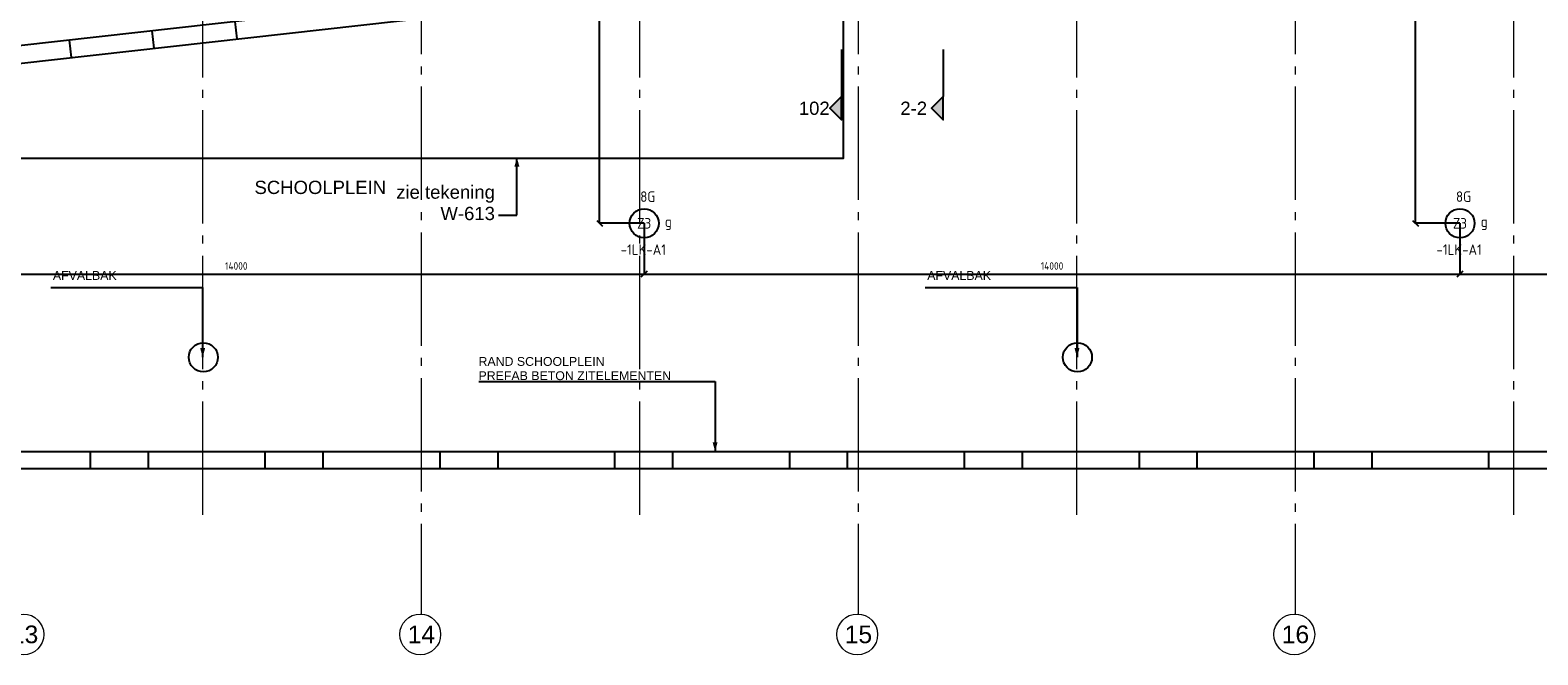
# Model space of a CAD drawing. Header units: millimetres. Extents: x -38031 to 123247, y -16330 to 129979.
# Tile 86 of 235: x 10146 to 36020, y -16329 to -5613. Entities that reach past the tile are written whole.
import ezdxf
from ezdxf.enums import TextEntityAlignment as Align

# ---------------------------------------------------------------- set-up
doc = ezdxf.new("R2010")
doc.units = ezdxf.units.MM
doc.header["$LTSCALE"] = 50
doc.linetypes.add('STYLE_11', pattern=[5, 3.888855, -0.416718, 0.277786, -0.416641])
for name, color, linetype in [('AB$1A---_ATTRIB050', 8, 'Continuous'), ('AL$1A---_ALGEMEEN', 8, 'Continuous'), ('AM$1A---_ARCERING', 8, 'Continuous'), ('AT$1A---_TEKST050', 8, 'Continuous'), ('AT$1A---_TEKST100', 8, 'Continuous'), ('BOUWKUNDIG', 8, 'Continuous'), ('EL6311--buitenverlichting', 3, 'Continuous'), ('maatvoering', 1, 'Continuous')]:
    doc.layers.add(name, color=color, linetype=linetype)
doc.layers.add('stramien', color=1, linetype='STYLE_11', lineweight=15)
doc.styles.add('Arial', font='ARIAL.TTF')
doc.styles.add('BURO-018', font='iso.shx', dxfattribs={"height": 90})
doc.styles.get("Standard").update_dxf_attribs({"font": 'iso.shx'})
doc.dimstyles.new('STABICAD', dxfattribs={"dimscale": 100, "dimtxt": 1.3, "dimasz": 1, "dimexe": 0, "dimexo": 0, "dimgap": 1.5, "dimtad": 0, "dimdec": 0, "dimrnd": 10, "dimzin": 0, "dimdsep": 46, "dimtxsty": 'Standard', "dimblk1": 'OBLIQUE', "dimblk2": 'OBLIQUE', "dimsah": 1, "dimcen": -3, "dimclrd": 1, "dimclre": 1, "dimclrt": 1, "dimadec": 0, "dimazin": 0, "dimtfac": 1, "dimtdec": 0, "dimtofl": 0, "dimtmove": 2, "dimatfit": 3, "dimfxl": 0, "dimtvp": 1.055556, "dimtolj": 1, "dimtzin": 0, "dimarcsym": 0})

# ---------------------------------------------------------------- blocks, each defined once
blk = doc.blocks.new('1115B3A')
at = {"color": 0, "linetype": 'Continuous'}
blk.add_circle((0, 0), 2.5, dxfattribs=at)
at = {"color": 0, "linetype": 'Continuous', "style": 'BURO-018'}
for tag, p in [('E_GKAST', (0, 8)), ('E_GROEP', (0, 5)), ('E_SGROEP', (4.5, 5)), ('E_ARMCODE', (0, 0)), ('E_SLET', (4.5, -1))]:
    blk.add_attdef(tag, text='', height=1.8, dxfattribs=at).set_placement(p, align=Align.MIDDLE)
blk = doc.blocks.new('Group-25')
at = {"layer": 'AL$1A---_ALGEMEEN', "color": 0}
blk.add_lwpolyline([(-9201, -41421), (-9186, -41421), (-9186, -41421), (-47186, -41421)], dxfattribs=at)
at = {"color": 0}
for points in [[(-47186, -41415), (-45186, -41415), (-45186, -41715), (-47186, -41715)], [(-44186, -41415), (-42186, -41415), (-42186, -41715), (-44186, -41715)], [(-41186, -41415), (-39186, -41415), (-39186, -41715), (-41186, -41715)], [(-38186, -41415), (-36186, -41415), (-36186, -41715), (-38186, -41715)], [(-35186, -41415), (-33186, -41415), (-33186, -41715), (-35186, -41715)], [(-32186, -41415), (-30186, -41415), (-30186, -41715), (-32186, -41715)], [(-29186, -41415), (-27186, -41415), (-27186, -41715), (-29186, -41715)], [(-26186, -41415), (-24186, -41415), (-24186, -41715), (-26186, -41715)], [(-23186, -41415), (-21186, -41415), (-21186, -41715), (-23186, -41715)]]:
    blk.add_wipeout(points, dxfattribs=at).dxf.layer = 'AL$1A---_ALGEMEEN'
at = {"layer": 'AL$1A---_ALGEMEEN', "color": 0}
blk.add_line((-47186, -41709), (-9181, -41709), dxfattribs=at)
for points in [[(-47186, -41415), (-45186, -41415), (-45186, -41715), (-47186, -41715)], [(-44186, -41415), (-42186, -41415), (-42186, -41715), (-44186, -41715)], [(-41186, -41415), (-39186, -41415), (-39186, -41715), (-41186, -41715)], [(-38186, -41415), (-36186, -41415), (-36186, -41715), (-38186, -41715)], [(-35186, -41415), (-33186, -41415), (-33186, -41715), (-35186, -41715)], [(-32186, -41415), (-30186, -41415), (-30186, -41715), (-32186, -41715)], [(-29186, -41415), (-27186, -41415), (-27186, -41715), (-29186, -41715)], [(-26186, -41415), (-24186, -41415), (-24186, -41715), (-26186, -41715)], [(-23186, -41415), (-21186, -41415), (-21186, -41715), (-23186, -41715)]]:
    blk.add_lwpolyline(points, close=True, dxfattribs=at)
blk = doc.blocks.new('txt-afvalbak')
at = {"layer": 'AL$1A---_ALGEMEEN', "color": 0}
for p, q in [((-2606, 1200), (0, 1200)), ((0, 1200), (0, 0))]:
    blk.add_line(p, q, dxfattribs=at)
blk.add_solid([(0, 0), (-43, 159), (43, 159)], dxfattribs=at)
at = {"layer": 'AT$1A---_TEKST100', "insert": (-2570, 1480), "char_height": 151.52, "attachment_point": 1, "line_spacing_factor": 0.967741, "style": 'Arial'}
blk.add_mtext('{\\C256;\\lAFVALBAK}', dxfattribs=at)
blk = doc.blocks.new('txt-zitelementen')
at = {"layer": 'AL$1A---_ALGEMEEN', "color": 0}
for p, q in [((-4055, 1200), (0, 1200)), ((0, 1200), (0, 0))]:
    blk.add_line(p, q, dxfattribs=at)
blk.add_solid([(0, 0), (-43, 159), (43, 159)], dxfattribs=at)
at = {"layer": 'AT$1A---_TEKST100', "insert": (-4060, 1620), "char_height": 151.52, "attachment_point": 1, "line_spacing_factor": 0.967741, "style": 'Arial'}
blk.add_mtext('{\\C256;\\lRAND SCHOOLPLEIN\\PPREFAB BETON ZITELEMENTEN}', dxfattribs=at)
blk = doc.blocks.new('Callout-4')
at = {"layer": 'AL$1A---_ALGEMEEN', "color": 0}
for p, q in [((0, 318), (0, 0)), ((0, 0), (991, 0))]:
    blk.add_line(p, q, dxfattribs=at)
at = {"layer": 'AL$1A---_ALGEMEEN', "color": 0, "lineweight": 25}
blk.add_line((975, 0), (991, 0), dxfattribs=at)
blk.add_solid([(991, 0), (832, -43), (832, 43)], dxfattribs=at)
at = {"color": 0}
blk.add_wipeout([(572, 377), (572, 2224), (-159, 2224), (-159, 377)], dxfattribs=at).dxf.layer = 'AL$1A---_ALGEMEEN'
at = {"layer": 'AT$1A---_TEKST100', "insert": (510, 377), "char_height": 227.29, "width": 1846.75, "attachment_point": 3, "rotation": 270, "line_spacing_factor": 0.967741, "style": 'Arial'}
blk.add_mtext('{\\C256;\\lzie tekening W-613}', dxfattribs=at)
blk = doc.blocks.new('drsnd pijl')
at = {"layer": 'AM$1A---_ARCERING', "linetype": 'Continuous', "lineweight": 0}
blk.add_hatch(color=256, dxfattribs=at).paths.add_polyline_path([(1005, 442), (200, 442), (0, 242), (-200, 442), (200, 442)])
at = {"layer": 'AL$1A---_ALGEMEEN', "color": 0}
blk.add_lwpolyline([(1005, 442), (200, 442), (0, 242), (-200, 442), (200, 442)], dxfattribs=at)
at = {"layer": 'AL$1A---_ALGEMEEN', "color": 0, "style": 'Arial'}
blk.add_attdef('peil', text='', height=227, rotation=90, dxfattribs=at).set_placement((170, -290), align=Align.BOTTOM_LEFT)
at = {"layer": 'AL$1A---_ALGEMEEN', "color": 0, "flags": 1}
blk.add_attdef('onderdeel', (-200, -700), '', height=227, dxfattribs=at)
blk = doc.blocks.new('200254 W 210 11-06-2007')
at = {"layer": 'AL$1A---_ALGEMEEN'}
for p, q in [((-25345, -31072), (-25379, -30770)), ((-23924, -30912), (-23958, -30610))]:
    blk.add_line(p, q, dxfattribs=at)
at = {"layer": 'AL$1A---_ALGEMEEN', "linetype": 'Continuous'}
blk.add_lwpolyline([(-27578, -31017), (-27578, -31323), (-9864, -29333), (-9864, -29317), (-9864, -22679), (-10168, -22707), (-10168, -29061)], close=True, dxfattribs=at)
at = {"layer": 'stramien', "linetype": 'Continuous'}
blk.add_line((-19339, -40626), (-19339, -40288), dxfattribs=at)
at = {"linetype": 'Continuous'}
blk.add_wipeout([(-25819, -40967), (-25821, -41001), (-25826, -41035), (-25834, -41068), (-25846, -41101), (-25860, -41132), (-25878, -41161), (-25898, -41189), (-25922, -41214), (-25947, -41237), (-25975, -41258), (-26004, -41276), (-26035, -41290), (-26067, -41302), (-26101, -41310), (-26135, -41315), (-26169, -41317), (-26203, -41315), (-26237, -41310), (-26271, -41302), (-26303, -41290), (-26334, -41276), (-26363, -41258), (-26391, -41237), (-26417, -41214), (-26440, -41189), (-26460, -41161), (-26478, -41132), (-26492, -41101), (-26504, -41068), (-26512, -41035), (-26517, -41001), (-26519, -40967), (-26517, -40933), (-26512, -40899), (-26504, -40865), (-26492, -40833), (-26478, -40802), (-26460, -40772), (-26440, -40745), (-26417, -40719), (-26391, -40696), (-26363, -40676), (-26334, -40658), (-26303, -40643), (-26271, -40632), (-26237, -40624), (-26203, -40619), (-26169, -40617), (-26135, -40619), (-26101, -40624), (-26067, -40632), (-26035, -40643), (-26004, -40658), (-25975, -40676), (-25947, -40696), (-25922, -40719), (-25898, -40745), (-25878, -40772), (-25860, -40802), (-25846, -40833), (-25834, -40865), (-25826, -40899), (-25821, -40933)], dxfattribs=at).dxf.layer = 'stramien'
at = {"layer": 'stramien', "linetype": 'Continuous'}
blk.add_circle((-26169, -40967), 350, dxfattribs=at)
at = {"layer": 'AL$1A---_ALGEMEEN'}
blk.add_blockref('Group-25', (20162, 3587), dxfattribs=at)
at = {"layer": 'stramien', "insert": (-26149, -40814), "char_height": 303, "attachment_point": 2, "line_spacing_factor": 0.967741, "style": 'Arial'}
blk.add_mtext('{\\C1;\\l13}', dxfattribs=at)
at = {"layer": 'AL$1A---_ALGEMEEN'}
blk.add_line((-22503, -30751), (-22537, -30451), dxfattribs=at)
for centre in [(-23081, -36213), (-8081, -36213)]:
    blk.add_circle(centre, 250, dxfattribs=at)
at = {"layer": 'stramien', "ltscale": 10}
for p, q in [((-11839, -41014), (-11839, 36216)), ((-8089, -38915), (-8089, 36030)), ((-4339, -41014), (-4339, 36216)), ((-15589, -38915), (-15589, 22365)), ((-589, -38915), (-589, 22365)), ((-23089, -38915), (-23089, -9965))]:
    blk.add_line(p, q, dxfattribs=at)
at = {"layer": 'AL$1A---_ALGEMEEN'}
ref = blk.add_blockref('drsnd pijl', (-12572, -31937), dxfattribs=dict(at, xscale=-1, rotation=270))
ref.add_attrib('peil', '102', dxfattribs={"layer": 'AB$1A---_ATTRIB050', "height": 227.3, "style": 'Arial'}).set_placement((-12862, -32122), align=Align.BOTTOM_LEFT)
ref = blk.add_blockref('drsnd pijl', (-10829, -31937), dxfattribs=dict(at, xscale=-1, rotation=270))
ref.add_attrib('peil', '2-2', dxfattribs={"layer": 'AB$1A---_ATTRIB050', "height": 227.3, "style": 'Arial'}).set_placement((-11120, -32122), align=Align.BOTTOM_LEFT)
at = {"layer": 'AL$1A---_ALGEMEEN', "rotation": 90}
blk.add_blockref('Callout-4', (-17700, -33775), dxfattribs=at)
at = {"layer": 'AL$1A---_ALGEMEEN'}
for name, p in [('txt-afvalbak', (-23093, -36213)), ('txt-afvalbak', (-8088, -36213)), ('txt-zitelementen', (-14299, -37828))]:
    blk.add_blockref(name, p, dxfattribs=at)
at = {"layer": 'AT$1A---_TEKST050', "insert": (-21074, -33184), "char_height": 227.29, "attachment_point": 2, "line_spacing_factor": 0.967741, "style": 'Arial'}
blk.add_mtext('{\\C256;\\lSCHOOLPLEIN}', dxfattribs=at)
at = {"layer": 'AL$1A---_ALGEMEEN'}
blk.add_lwpolyline([(-28410, -18140), (-12100, -18140), (-12100, -32800), (-28410, -32800)], close=True, dxfattribs=at)
at = {"layer": 'stramien', "ltscale": 10}
blk.add_line((-19339, -41014), (-19339, 36216), dxfattribs=at)
at = {"linetype": 'Continuous'}
for points in [[(-11509, -40967), (-11511, -41001), (-11516, -41035), (-11524, -41068), (-11536, -41101), (-11550, -41132), (-11568, -41161), (-11588, -41189), (-11612, -41214), (-11637, -41237), (-11665, -41258), (-11694, -41276), (-11725, -41290), (-11757, -41302), (-11791, -41310), (-11825, -41315), (-11859, -41317), (-11893, -41315), (-11927, -41310), (-11961, -41302), (-11993, -41290), (-12024, -41276), (-12053, -41258), (-12081, -41237), (-12107, -41214), (-12130, -41189), (-12150, -41161), (-12168, -41132), (-12182, -41101), (-12194, -41068), (-12202, -41035), (-12207, -41001), (-12209, -40967), (-12207, -40933), (-12202, -40899), (-12194, -40865), (-12182, -40833), (-12168, -40802), (-12150, -40772), (-12130, -40745), (-12107, -40719), (-12081, -40696), (-12053, -40676), (-12024, -40658), (-11993, -40643), (-11961, -40632), (-11927, -40624), (-11893, -40619), (-11859, -40617), (-11825, -40619), (-11791, -40624), (-11757, -40632), (-11725, -40643), (-11694, -40658), (-11665, -40676), (-11637, -40696), (-11612, -40719), (-11588, -40745), (-11568, -40772), (-11550, -40802), (-11536, -40833), (-11524, -40865), (-11516, -40899), (-11511, -40933)], [(-4009, -40967), (-4011, -41001), (-4016, -41035), (-4024, -41068), (-4036, -41101), (-4050, -41132), (-4068, -41161), (-4088, -41189), (-4112, -41214), (-4137, -41237), (-4165, -41258), (-4194, -41276), (-4225, -41290), (-4257, -41302), (-4291, -41310), (-4325, -41315), (-4359, -41317), (-4393, -41315), (-4427, -41310), (-4461, -41302), (-4493, -41290), (-4524, -41276), (-4553, -41258), (-4581, -41237), (-4607, -41214), (-4630, -41189), (-4650, -41161), (-4668, -41132), (-4682, -41101), (-4694, -41068), (-4702, -41035), (-4707, -41001), (-4709, -40967), (-4707, -40933), (-4702, -40899), (-4694, -40865), (-4682, -40833), (-4668, -40802), (-4650, -40772), (-4630, -40745), (-4607, -40719), (-4581, -40696), (-4553, -40676), (-4524, -40658), (-4493, -40643), (-4461, -40632), (-4427, -40624), (-4393, -40619), (-4359, -40617), (-4325, -40619), (-4291, -40624), (-4257, -40632), (-4225, -40643), (-4194, -40658), (-4165, -40676), (-4137, -40696), (-4112, -40719), (-4088, -40745), (-4068, -40772), (-4050, -40802), (-4036, -40833), (-4024, -40865), (-4016, -40899), (-4011, -40933)]]:
    blk.add_wipeout(points, dxfattribs=at).dxf.layer = 'stramien'
at = {"layer": 'stramien', "linetype": 'Continuous'}
for p, q in [((-11839, -40626), (-11839, -40288)), ((-4339, -40626), (-4339, -40288))]:
    blk.add_line(p, q, dxfattribs=at)
for centre in [(-11859, -40967), (-4359, -40967)]:
    blk.add_circle(centre, 350, dxfattribs=at)
at = {"layer": 'stramien', "char_height": 303, "attachment_point": 2, "line_spacing_factor": 0.967741, "style": 'Arial'}
for s, insert in [('{\\C1;\\l15}', (-11839, -40814)), ('{\\C1;\\l16}', (-4339, -40814))]:
    blk.add_mtext(s, dxfattribs=dict(at, insert=insert))
at = {"linetype": 'Continuous'}
blk.add_wipeout([(-19009, -40967), (-19011, -41001), (-19016, -41035), (-19024, -41068), (-19036, -41101), (-19050, -41132), (-19068, -41161), (-19088, -41189), (-19112, -41214), (-19137, -41237), (-19165, -41258), (-19194, -41276), (-19225, -41290), (-19257, -41302), (-19291, -41310), (-19325, -41315), (-19359, -41317), (-19393, -41315), (-19427, -41310), (-19461, -41302), (-19493, -41290), (-19524, -41276), (-19553, -41258), (-19581, -41237), (-19607, -41214), (-19630, -41189), (-19650, -41161), (-19668, -41132), (-19682, -41101), (-19694, -41068), (-19702, -41035), (-19707, -41001), (-19709, -40967), (-19707, -40933), (-19702, -40899), (-19694, -40865), (-19682, -40833), (-19668, -40802), (-19650, -40772), (-19630, -40745), (-19607, -40719), (-19581, -40696), (-19553, -40676), (-19524, -40658), (-19493, -40643), (-19461, -40632), (-19427, -40624), (-19393, -40619), (-19359, -40617), (-19325, -40619), (-19291, -40624), (-19257, -40632), (-19225, -40643), (-19194, -40658), (-19165, -40676), (-19137, -40696), (-19112, -40719), (-19088, -40745), (-19068, -40772), (-19050, -40802), (-19036, -40833), (-19024, -40865), (-19016, -40899), (-19011, -40933)], dxfattribs=at).dxf.layer = 'stramien'
at = {"layer": 'stramien', "linetype": 'Continuous'}
blk.add_circle((-19359, -40967), 350, dxfattribs=at)
at = {"layer": 'stramien', "insert": (-19339, -40814), "char_height": 303, "attachment_point": 2, "line_spacing_factor": 0.967741, "style": 'Arial'}
blk.add_mtext('{\\C1;\\l14}', dxfattribs=at)
blk = doc.blocks.new('_Oblique')
at = {"color": 0, "linetype": 'ByBlock', "lineweight": -2}
blk.add_line((-0.5, -0.5), (0.5, 0.5), dxfattribs=at)
blk = doc.blocks.new('*D290')
at = {"layer": 'maatvoering', "color": 1, "lineweight": -2}
for p, q in [((6683, -8926), (6683, -9796)), ((20683, -8926), (20683, -9796)), ((6683, -9796), (20683, -9796))]:
    blk.add_line(p, q, dxfattribs=at)
at = {"layer": 'maatvoering', "color": 1, "lineweight": -2, "xscale": 100, "yscale": 100, "zscale": 100, "rotation": 180}
blk.add_blockref('_Oblique', (6683, -9796), dxfattribs=at)
at = {"layer": 'maatvoering', "color": 1, "lineweight": -2, "xscale": 100, "yscale": 100, "zscale": 100}
blk.add_blockref('_Oblique', (20683, -9796), dxfattribs=at)
at = {"layer": 'maatvoering', "color": 1, "insert": (13683, -9658), "char_height": 130, "attachment_point": 5}
blk.add_mtext('\\A1;14000', dxfattribs=at)
blk = doc.blocks.new('*D291')
at = {"layer": 'maatvoering', "color": 1, "lineweight": -2}
for p, q in [((20683, -8926), (20683, -9796)), ((34683, -8926), (34683, -9796)), ((20683, -9796), (34683, -9796))]:
    blk.add_line(p, q, dxfattribs=at)
at = {"layer": 'maatvoering', "color": 1, "lineweight": -2, "xscale": 100, "yscale": 100, "zscale": 100, "rotation": 180}
blk.add_blockref('_Oblique', (20683, -9796), dxfattribs=at)
at = {"layer": 'maatvoering', "color": 1, "lineweight": -2, "xscale": 100, "yscale": 100, "zscale": 100}
blk.add_blockref('_Oblique', (34683, -9796), dxfattribs=at)
at = {"layer": 'maatvoering', "color": 1, "insert": (27683, -9658), "char_height": 130, "attachment_point": 5}
blk.add_mtext('\\A1;14000', dxfattribs=at)
blk = doc.blocks.new('*D292')
at = {"layer": 'maatvoering', "color": 1, "lineweight": -2}
for p, q in [((34683, -8926), (34683, -9796)), ((48683, -8926), (48683, -9796)), ((34683, -9796), (48683, -9796))]:
    blk.add_line(p, q, dxfattribs=at)
at = {"layer": 'maatvoering', "color": 1, "lineweight": -2, "xscale": 100, "yscale": 100, "zscale": 100, "rotation": 180}
blk.add_blockref('_Oblique', (34683, -9796), dxfattribs=at)
at = {"layer": 'maatvoering', "color": 1, "lineweight": -2, "xscale": 100, "yscale": 100, "zscale": 100}
blk.add_blockref('_Oblique', (48683, -9796), dxfattribs=at)
at = {"layer": 'maatvoering', "color": 1, "insert": (41683, -9658), "char_height": 130, "attachment_point": 5}
blk.add_mtext('\\A1;14000', dxfattribs=at)
blk = doc.blocks.new('*D299')
at = {"layer": 'maatvoering', "color": 1, "lineweight": -2}
for p, q in [((20683, 2057), (19919, 2057)), ((19919, -8926), (19919, 2057)), ((20683, -8926), (19919, -8926))]:
    blk.add_line(p, q, dxfattribs=at)
at = {"layer": 'maatvoering', "color": 1, "lineweight": -2, "xscale": 100, "yscale": 100, "zscale": 100}
for p, rotation in [((19919, 2057), 90), ((19919, -8926), 270)]:
    blk.add_blockref('_Oblique', p, dxfattribs=dict(at, rotation=rotation))
at = {"layer": 'maatvoering', "color": 1, "insert": (19782, -3435), "char_height": 130, "attachment_point": 5, "rotation": 90}
blk.add_mtext('\\A1;10980', dxfattribs=at)
blk = doc.blocks.new('*D300')
at = {"layer": 'maatvoering', "color": 1, "lineweight": -2}
for p, q in [((34683, 3629), (33919, 3629)), ((33919, -8926), (33919, 3629)), ((34683, -8926), (33919, -8926))]:
    blk.add_line(p, q, dxfattribs=at)
at = {"layer": 'maatvoering', "color": 1, "lineweight": -2, "xscale": 100, "yscale": 100, "zscale": 100}
for p, rotation in [((33919, 3629), 90), ((33919, -8926), 270)]:
    blk.add_blockref('_Oblique', p, dxfattribs=dict(at, rotation=rotation))
at = {"layer": 'maatvoering', "color": 1, "insert": (33782, -2649), "char_height": 130, "attachment_point": 5, "rotation": 90}
blk.add_mtext('\\A1;12560', dxfattribs=at)

msp = doc.modelspace()

# ---------------------------------------------------------------- block references
at = {"layer": 'BOUWKUNDIG'}
msp.add_blockref('200254 W 210 11-06-2007', (36199, 24987.6), dxfattribs=at)

# ---------------------------------------------------------------- next in the draw order: block references
at = {"layer": 'EL6311--buitenverlichting'}
ref = msp.add_blockref('1115B3A', (20682.8, -8926.4), dxfattribs=dict(at, xscale=100, yscale=100, zscale=100, rotation=90))
ref.add_attrib('E_ARMCODE', 'Z3', dxfattribs={"layer": '0', "color": 1, "linetype": 'Continuous', "height": 180, "style": 'BURO-018'}).set_placement((20682.8, -8926.4), align=Align.MIDDLE)
ref.add_attrib('E_SLET', 'g', dxfattribs={"layer": '0', "color": 1, "linetype": 'Continuous', "height": 180, "style": 'BURO-018'}).set_placement((21098, -8925.1), align=Align.MIDDLE)
ref.add_attrib('E_GROEP', '8G', dxfattribs={"layer": '0', "color": 1, "linetype": 'Continuous', "height": 180, "style": 'BURO-018'}).set_placement((20744.9, -8468.7), align=Align.MIDDLE)
ref.add_attrib('E_GKAST', '-1LK-A1', dxfattribs={"layer": '0', "color": 1, "linetype": 'Continuous', "height": 180, "style": 'BURO-018'}).set_placement((20668.3, -9377.9), align=Align.MIDDLE)
ref = msp.add_blockref('1115B3A', (34682.8, -8926.4), dxfattribs=dict(at, xscale=100, yscale=100, zscale=100, rotation=90))
ref.add_attrib('E_ARMCODE', 'Z3', dxfattribs={"layer": '0', "color": 1, "linetype": 'Continuous', "height": 180, "style": 'BURO-018'}).set_placement((34682.8, -8926.4), align=Align.MIDDLE)
ref.add_attrib('E_SLET', 'g', dxfattribs={"layer": '0', "color": 1, "linetype": 'Continuous', "height": 180, "style": 'BURO-018'}).set_placement((35098, -8925.1), align=Align.MIDDLE)
ref.add_attrib('E_GROEP', '8G', dxfattribs={"layer": '0', "color": 1, "linetype": 'Continuous', "height": 180, "style": 'BURO-018'}).set_placement((34744.9, -8468.7), align=Align.MIDDLE)
ref.add_attrib('E_GKAST', '-1LK-A1', dxfattribs={"layer": '0', "color": 1, "linetype": 'Continuous', "height": 180, "style": 'BURO-018'}).set_placement((34668.3, -9377.9), align=Align.MIDDLE)

# ---------------------------------------------------------------- next in the draw order: dimensions: what is measured, and where the dimension line sits
at = {"layer": 'maatvoering'}
for base, p1, p2, picture, middle in [((33919.4, 3629.4), (34682.8, -8926.4), (34682.8, 3629.4), '*D300', (33782.2, -2648.5)), ((19919.4, 2057), (20682.8, -8926.4), (20682.8, 2057), '*D299', (19782.2, -3434.7))]:
    dim = msp.add_linear_dim(base=base, p1=p1, p2=p2, angle=90, dimstyle='STABICAD', override={"dimzin": 8, "dimfxl": 50}, dxfattribs=at)
    dim.commit()
    dim.dimension.update_dxf_attribs({"geometry": picture, "text_midpoint": middle})
for base, p1, p2, picture, middle in [((20682.8, -9795.7), (6682.8, -8926.4), (20682.8, -8926.4), '*D290', (13682.8, -9658.4)), ((34682.8, -9795.7), (20682.8, -8926.4), (34682.8, -8926.4), '*D291', (27682.8, -9658.4)), ((48682.8, -9795.7), (34682.8, -8926.4), (48682.8, -8926.4), '*D292', (41682.8, -9658.4))]:
    dim = msp.add_linear_dim(base=base, p1=p1, p2=p2, dimstyle='STABICAD', override={"dimzin": 8, "dimfxl": 50}, dxfattribs=at)
    dim.commit()
    dim.dimension.update_dxf_attribs({"geometry": picture, "text_midpoint": middle})

doc.saveas('drawing.dxf')
